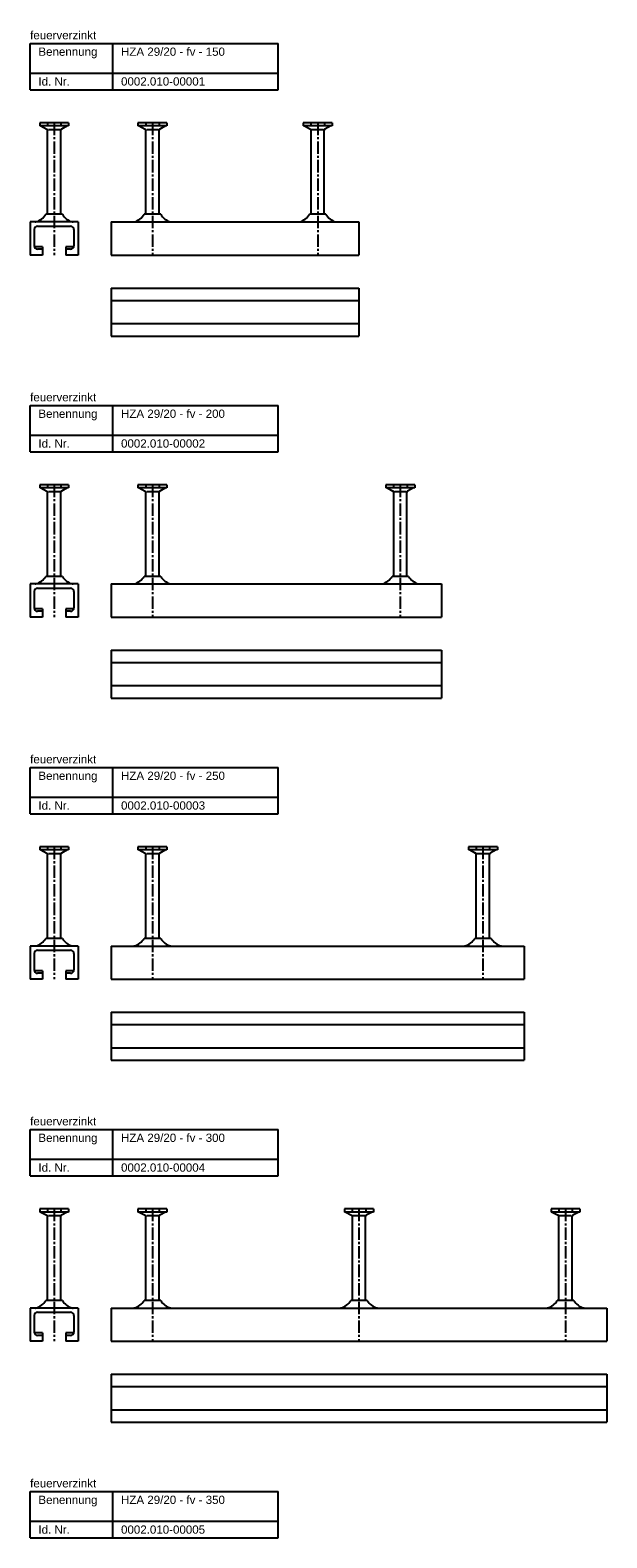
# Model space of a CAD drawing. Header units: millimetres. Extents: x -218 to 5901, y -4888 to 2743.
# Tile 25 of 25: x -218 to 131, y 1831 to 2743. Entities that reach past the tile are written whole.
import ezdxf

# ---------------------------------------------------------------- set-up
doc = ezdxf.new("R2010")
doc.units = ezdxf.units.MM
doc.header["$LTSCALE"] = 10
doc.linetypes.add('MITTE2', pattern=[1.125, 0.75, -0.125, 0.125, -0.125])
doc.layers.add('HALFEN', color=2, linetype='CONTINUOUS')
doc.styles.add('ARIAL50', font='arial.ttf', dxfattribs={"height": 5})

msp = doc.modelspace()

# ---------------------------------------------------------------- linework, layer by layer
at = {"layer": 'HALFEN'}
for p, q in [((-217.75, 2735.25), (-67.75, 2735.25)), ((-217.75, 2707.25), (-217.75, 2735.25)), ((-167.75, 2707.25), (-167.75, 2735.25)), ((-67.75, 2707.25), (-67.75, 2735.25)), ((-217.75, 2717.25), (-67.75, 2717.25)), ((-217.75, 2707.25), (-67.75, 2707.25)), ((-194.52, 2687.25), (-211.98, 2687.25)), ((-211.98, 2687.25), (-211.98, 2685.35)), ((-194.52, 2685.35), (-211.98, 2685.35)), ((-211.25, 2685.35), (-207.68, 2683.47)), ((-207.32, 2687.25), (-207.32, 2685.6)), ((-207.25, 2631.86), (-207.25, 2682.77)), ((-206.73, 2683.25), (-199.77, 2683.25)), ((-199.25, 2631.86), (-199.25, 2682.77)), ((-199.18, 2687.25), (-199.18, 2685.6)), ((-195.25, 2685.35), (-198.82, 2683.47)), ((-194.52, 2687.25), (-194.52, 2685.35)), ((-135.02, 2687.25), (-152.48, 2687.25)), ((-152.48, 2687.25), (-152.48, 2685.35)), ((-135.02, 2685.35), (-152.48, 2685.35)), ((-151.75, 2685.35), (-148.18, 2683.47)), ((-147.82, 2687.25), (-147.82, 2685.6)), ((-147.75, 2631.86), (-147.75, 2682.77)), ((-147.23, 2683.25), (-140.27, 2683.25)), ((-139.75, 2631.86), (-139.75, 2682.77)), ((-139.68, 2687.25), (-139.68, 2685.6)), ((-135.75, 2685.35), (-139.32, 2683.47)), ((-135.02, 2687.25), (-135.02, 2685.35)), ((-52.48, 2687.25), (-52.48, 2685.35)), ((-35.02, 2687.25), (-52.48, 2687.25)), ((-35.02, 2685.35), (-52.48, 2685.35)), ((-51.75, 2685.35), (-48.18, 2683.47)), ((-47.82, 2687.25), (-47.82, 2685.6)), ((-47.75, 2631.86), (-47.75, 2682.77)), ((-47.23, 2683.25), (-40.27, 2683.25)), ((-39.75, 2631.86), (-39.75, 2682.77)), ((-39.68, 2687.25), (-39.68, 2685.6)), ((-35.75, 2685.35), (-39.32, 2683.47)), ((-35.02, 2687.25), (-35.02, 2685.35)), ((-188.75, 2627.25), (-217.75, 2627.25)), ((-217.75, 2627.25), (-217.75, 2607.25)), ((-198.26, 2631.86), (-208.24, 2631.86)), ((-188.75, 2627.25), (-188.75, 2607.25)), ((-168.75, 2627.25), (-18.75, 2627.25)), ((-168.75, 2627.25), (-168.75, 2607.25)), ((-138.76, 2631.86), (-148.74, 2631.86)), ((-38.76, 2631.86), (-48.74, 2631.86)), ((-18.75, 2627.25), (-18.75, 2607.25)), ((-215.25, 2622.75), (-215.25, 2612.75)), ((-213.25, 2624.75), (-193.25, 2624.75)), ((-191.25, 2622.75), (-191.25, 2612.75)), ((-210.25, 2612.25), (-215.19, 2612.25)), ((-210.25, 2610.75), (-213.25, 2610.75)), ((-210.25, 2612.25), (-210.25, 2607.25)), ((-191.31, 2612.25), (-196.25, 2612.25)), ((-196.25, 2612.25), (-196.25, 2607.25)), ((-193.25, 2610.75), (-196.25, 2610.75)), ((-210.25, 2607.25), (-217.75, 2607.25)), ((-188.75, 2607.25), (-196.25, 2607.25)), ((-168.75, 2607.25), (-18.75, 2607.25)), ((-168.75, 2587.25), (-18.75, 2587.25)), ((-168.75, 2587.25), (-168.75, 2558.25)), ((-18.75, 2587.25), (-18.75, 2558.25)), ((-168.75, 2579.75), (-18.75, 2579.75)), ((-168.75, 2565.75), (-18.75, 2565.75)), ((-168.75, 2558.25), (-18.75, 2558.25)), ((-217.75, 2516.25), (-67.75, 2516.25)), ((-217.75, 2488.25), (-217.75, 2516.25)), ((-167.75, 2488.25), (-167.75, 2516.25)), ((-67.75, 2488.25), (-67.75, 2516.25)), ((-217.75, 2498.25), (-67.75, 2498.25)), ((-217.75, 2488.25), (-67.75, 2488.25)), ((-194.52, 2468.25), (-211.98, 2468.25)), ((-211.98, 2468.25), (-211.98, 2466.35)), ((-194.52, 2466.35), (-211.98, 2466.35)), ((-211.25, 2466.35), (-207.68, 2464.47)), ((-207.32, 2468.25), (-207.32, 2466.6)), ((-207.25, 2412.86), (-207.25, 2463.77)), ((-206.73, 2464.25), (-199.77, 2464.25)), ((-199.25, 2412.86), (-199.25, 2463.77)), ((-199.18, 2468.25), (-199.18, 2466.6)), ((-195.25, 2466.35), (-198.82, 2464.47)), ((-194.52, 2468.25), (-194.52, 2466.35)), ((-135.02, 2468.25), (-152.48, 2468.25)), ((-152.48, 2468.25), (-152.48, 2466.35)), ((-135.02, 2466.35), (-152.48, 2466.35)), ((-151.75, 2466.35), (-148.18, 2464.47)), ((-147.82, 2468.25), (-147.82, 2466.6)), ((-147.75, 2412.86), (-147.75, 2463.77)), ((-147.23, 2464.25), (-140.27, 2464.25)), ((-139.75, 2412.86), (-139.75, 2463.77)), ((-139.68, 2468.25), (-139.68, 2466.6)), ((-135.75, 2466.35), (-139.32, 2464.47)), ((-135.02, 2468.25), (-135.02, 2466.35)), ((14.98, 2468.25), (-2.48, 2468.25)), ((-2.48, 2468.25), (-2.48, 2466.35)), ((14.98, 2466.35), (-2.48, 2466.35)), ((-1.75, 2466.35), (1.82, 2464.47)), ((2.18, 2468.25), (2.18, 2466.6)), ((2.25, 2412.86), (2.25, 2463.77)), ((2.77, 2464.25), (9.73, 2464.25)), ((10.25, 2412.86), (10.25, 2463.77)), ((10.32, 2468.25), (10.32, 2466.6)), ((14.25, 2466.35), (10.68, 2464.47)), ((14.98, 2468.25), (14.98, 2466.35)), ((-188.75, 2408.25), (-217.75, 2408.25)), ((-217.75, 2408.25), (-217.75, 2388.25)), ((-198.26, 2412.86), (-208.24, 2412.86)), ((-188.75, 2408.25), (-188.75, 2388.25)), ((-168.75, 2408.25), (31.25, 2408.25)), ((-168.75, 2408.25), (-168.75, 2388.25)), ((-138.76, 2412.86), (-148.74, 2412.86)), ((11.24, 2412.86), (1.26, 2412.86)), ((31.25, 2408.25), (31.25, 2388.25)), ((-215.25, 2403.75), (-215.25, 2393.75)), ((-213.25, 2405.75), (-193.25, 2405.75)), ((-191.25, 2403.75), (-191.25, 2393.75)), ((-210.25, 2393.25), (-215.19, 2393.25)), ((-210.25, 2391.75), (-213.25, 2391.75)), ((-210.25, 2393.25), (-210.25, 2388.25)), ((-196.25, 2393.25), (-196.25, 2388.25)), ((-191.31, 2393.25), (-196.25, 2393.25)), ((-193.25, 2391.75), (-196.25, 2391.75)), ((-210.25, 2388.25), (-217.75, 2388.25)), ((-188.75, 2388.25), (-196.25, 2388.25)), ((-168.75, 2388.25), (31.25, 2388.25)), ((-168.75, 2368.25), (31.25, 2368.25)), ((-168.75, 2368.25), (-168.75, 2339.25)), ((31.25, 2368.25), (31.25, 2339.25)), ((-168.75, 2360.75), (31.25, 2360.75)), ((-168.75, 2346.75), (31.25, 2346.75)), ((-168.75, 2339.25), (31.25, 2339.25)), ((-217.75, 2297.25), (-67.75, 2297.25)), ((-217.75, 2269.25), (-217.75, 2297.25)), ((-167.75, 2269.25), (-167.75, 2297.25)), ((-67.75, 2269.25), (-67.75, 2297.25)), ((-217.75, 2279.25), (-67.75, 2279.25)), ((-217.75, 2269.25), (-67.75, 2269.25)), ((-194.52, 2249.25), (-211.98, 2249.25)), ((-211.98, 2249.25), (-211.98, 2247.35)), ((-194.52, 2247.35), (-211.98, 2247.35)), ((-211.25, 2247.35), (-207.68, 2245.47)), ((-207.32, 2249.25), (-207.32, 2247.6)), ((-207.25, 2193.86), (-207.25, 2244.77)), ((-206.73, 2245.25), (-199.77, 2245.25)), ((-199.25, 2193.86), (-199.25, 2244.77)), ((-199.18, 2249.25), (-199.18, 2247.6)), ((-195.25, 2247.35), (-198.82, 2245.47)), ((-194.52, 2249.25), (-194.52, 2247.35)), ((-135.02, 2249.25), (-152.48, 2249.25)), ((-152.48, 2249.25), (-152.48, 2247.35)), ((-135.02, 2247.35), (-152.48, 2247.35)), ((-151.75, 2247.35), (-148.18, 2245.47)), ((-147.82, 2249.25), (-147.82, 2247.6)), ((-147.75, 2193.86), (-147.75, 2244.77)), ((-147.23, 2245.25), (-140.27, 2245.25)), ((-139.75, 2193.86), (-139.75, 2244.77)), ((-139.68, 2249.25), (-139.68, 2247.6)), ((-135.75, 2247.35), (-139.32, 2245.47)), ((-135.02, 2249.25), (-135.02, 2247.35)), ((64.98, 2249.25), (47.52, 2249.25)), ((47.52, 2249.25), (47.52, 2247.35)), ((64.98, 2247.35), (47.52, 2247.35)), ((48.25, 2247.35), (51.82, 2245.47)), ((52.18, 2249.25), (52.18, 2247.6)), ((52.25, 2193.86), (52.25, 2244.77)), ((52.77, 2245.25), (59.73, 2245.25)), ((60.25, 2193.86), (60.25, 2244.77)), ((60.32, 2249.25), (60.32, 2247.6)), ((64.25, 2247.35), (60.68, 2245.47)), ((64.98, 2249.25), (64.98, 2247.35)), ((-188.75, 2189.25), (-217.75, 2189.25)), ((-217.75, 2189.25), (-217.75, 2169.25)), ((-198.26, 2193.86), (-208.24, 2193.86)), ((-188.75, 2189.25), (-188.75, 2169.25)), ((-168.75, 2189.25), (81.25, 2189.25)), ((-168.75, 2189.25), (-168.75, 2169.25)), ((-138.76, 2193.86), (-148.74, 2193.86)), ((61.24, 2193.86), (51.26, 2193.86)), ((81.25, 2189.25), (81.25, 2169.25)), ((-215.25, 2184.75), (-215.25, 2174.75)), ((-213.25, 2186.75), (-193.25, 2186.75)), ((-191.25, 2184.75), (-191.25, 2174.75)), ((-210.25, 2174.25), (-215.19, 2174.25)), ((-210.25, 2172.75), (-213.25, 2172.75)), ((-210.25, 2174.25), (-210.25, 2169.25)), ((-196.25, 2174.25), (-196.25, 2169.25)), ((-191.31, 2174.25), (-196.25, 2174.25)), ((-193.25, 2172.75), (-196.25, 2172.75)), ((-210.25, 2169.25), (-217.75, 2169.25)), ((-188.75, 2169.25), (-196.25, 2169.25)), ((-168.75, 2169.25), (81.25, 2169.25)), ((-168.75, 2149.25), (81.25, 2149.25)), ((-168.75, 2149.25), (-168.75, 2120.25)), ((81.25, 2149.25), (81.25, 2120.25)), ((-168.75, 2141.75), (81.25, 2141.75)), ((-168.75, 2127.75), (81.25, 2127.75)), ((-168.75, 2120.25), (81.25, 2120.25)), ((-217.75, 2078.25), (-67.75, 2078.25)), ((-217.75, 2050.25), (-217.75, 2078.25)), ((-167.75, 2050.25), (-167.75, 2078.25)), ((-67.75, 2050.25), (-67.75, 2078.25)), ((-217.75, 2060.25), (-67.75, 2060.25)), ((-217.75, 2050.25), (-67.75, 2050.25)), ((-194.52, 2030.25), (-211.98, 2030.25)), ((-211.98, 2030.25), (-211.98, 2028.35)), ((-194.52, 2028.35), (-211.98, 2028.35)), ((-211.25, 2028.35), (-207.68, 2026.47)), ((-207.32, 2030.25), (-207.32, 2028.6)), ((-207.25, 1974.86), (-207.25, 2025.77)), ((-206.73, 2026.25), (-199.77, 2026.25)), ((-199.25, 1974.86), (-199.25, 2025.77)), ((-199.18, 2030.25), (-199.18, 2028.6)), ((-195.25, 2028.35), (-198.82, 2026.47)), ((-194.52, 2030.25), (-194.52, 2028.35)), ((-135.02, 2030.25), (-152.48, 2030.25)), ((-152.48, 2030.25), (-152.48, 2028.35)), ((-135.02, 2028.35), (-152.48, 2028.35)), ((-151.75, 2028.35), (-148.18, 2026.47)), ((-147.82, 2030.25), (-147.82, 2028.6)), ((-147.75, 1974.86), (-147.75, 2025.77)), ((-147.23, 2026.25), (-140.27, 2026.25)), ((-139.75, 1974.86), (-139.75, 2025.77)), ((-139.68, 2030.25), (-139.68, 2028.6)), ((-135.75, 2028.35), (-139.32, 2026.47)), ((-135.02, 2030.25), (-135.02, 2028.35)), ((-10.02, 2030.25), (-27.48, 2030.25)), ((-27.48, 2030.25), (-27.48, 2028.35)), ((-10.02, 2028.35), (-27.48, 2028.35)), ((-26.75, 2028.35), (-23.18, 2026.47)), ((-22.82, 2030.25), (-22.82, 2028.6)), ((-22.75, 1974.86), (-22.75, 2025.77)), ((-22.23, 2026.25), (-15.27, 2026.25)), ((-14.75, 1974.86), (-14.75, 2025.77)), ((-14.68, 2030.25), (-14.68, 2028.6)), ((-10.75, 2028.35), (-14.32, 2026.47)), ((-10.02, 2030.25), (-10.02, 2028.35)), ((114.98, 2030.25), (97.52, 2030.25)), ((97.52, 2030.25), (97.52, 2028.35)), ((114.98, 2028.35), (97.52, 2028.35)), ((98.25, 2028.35), (101.82, 2026.47)), ((102.18, 2030.25), (102.18, 2028.6)), ((102.25, 1974.86), (102.25, 2025.77)), ((102.77, 2026.25), (109.73, 2026.25)), ((110.25, 1974.86), (110.25, 2025.77)), ((110.32, 2030.25), (110.32, 2028.6)), ((114.25, 2028.35), (110.68, 2026.47)), ((114.98, 2030.25), (114.98, 2028.35)), ((-188.75, 1970.25), (-217.75, 1970.25)), ((-217.75, 1970.25), (-217.75, 1950.25)), ((-198.26, 1974.86), (-208.24, 1974.86)), ((-188.75, 1970.25), (-188.75, 1950.25)), ((-168.75, 1970.25), (131.25, 1970.25)), ((-168.75, 1970.25), (-168.75, 1950.25)), ((-138.76, 1974.86), (-148.74, 1974.86)), ((-13.76, 1974.86), (-23.74, 1974.86)), ((111.24, 1974.86), (101.26, 1974.86)), ((131.25, 1970.25), (131.25, 1950.25)), ((-215.25, 1965.75), (-215.25, 1955.75)), ((-213.25, 1967.75), (-193.25, 1967.75)), ((-191.25, 1965.75), (-191.25, 1955.75)), ((-210.25, 1955.25), (-215.19, 1955.25)), ((-210.25, 1953.75), (-213.25, 1953.75)), ((-210.25, 1955.25), (-210.25, 1950.25)), ((-196.25, 1955.25), (-196.25, 1950.25)), ((-191.31, 1955.25), (-196.25, 1955.25)), ((-193.25, 1953.75), (-196.25, 1953.75)), ((-210.25, 1950.25), (-217.75, 1950.25)), ((-188.75, 1950.25), (-196.25, 1950.25)), ((-168.75, 1950.25), (131.25, 1950.25)), ((-168.75, 1930.25), (131.25, 1930.25)), ((-168.75, 1930.25), (-168.75, 1901.25)), ((131.25, 1930.25), (131.25, 1901.25)), ((-168.75, 1922.75), (131.25, 1922.75)), ((-168.75, 1908.75), (131.25, 1908.75)), ((-168.75, 1901.25), (131.25, 1901.25)), ((-217.75, 1859.25), (-67.75, 1859.25)), ((-217.75, 1831.25), (-217.75, 1859.25)), ((-167.75, 1831.25), (-167.75, 1859.25)), ((-67.75, 1831.25), (-67.75, 1859.25)), ((-217.75, 1841.25), (-67.75, 1841.25)), ((-217.75, 1831.25), (-67.75, 1831.25))]:
    msp.add_line(p, q, dxfattribs=at)
at = {"layer": 'HALFEN', "color": 1, "linetype": 'MITTE2'}
for p, q in [((-203.25, 2687.25), (-203.25, 2607.25)), ((-143.75, 2687.25), (-143.75, 2607.25)), ((-43.75, 2687.25), (-43.75, 2607.25)), ((-203.25, 2468.25), (-203.25, 2388.25)), ((-143.75, 2468.25), (-143.75, 2388.25)), ((6.25, 2468.25), (6.25, 2388.25)), ((-203.25, 2249.25), (-203.25, 2169.25)), ((-143.75, 2249.25), (-143.75, 2169.25)), ((56.25, 2249.25), (56.25, 2169.25)), ((-203.25, 2030.25), (-203.25, 1950.25)), ((-143.75, 2030.25), (-143.75, 1950.25)), ((-18.75, 2030.25), (-18.75, 1950.25)), ((106.25, 2030.25), (106.25, 1950.25))]:
    msp.add_line(p, q, dxfattribs=at)
at = {"layer": 'HALFEN'}
for centre, radius, start, end in [((-208.05, 2682.77), 0.8, 0, 62.30053), ((-198.45, 2682.77), 0.8, 117.69947, 180), ((-148.55, 2682.77), 0.8, 0, 62.30053), ((-138.95, 2682.77), 0.8, 117.69947, 180), ((-48.55, 2682.77), 0.8, 0, 62.30053), ((-38.95, 2682.77), 0.8, 117.69947, 180), ((-214.75, 2629.25), 2, 270, 285.11432), ((-216.84, 2636.97), 10, 285.11432, 329.26791), ((-189.66, 2636.97), 10, 210.73209, 254.88568), ((-191.75, 2629.25), 2, 254.88568, 270), ((-157.34, 2636.97), 10, 285.11432, 329.26791), ((-130.16, 2636.97), 10, 210.73209, 254.88568), ((-57.34, 2636.97), 10, 285.11432, 329.26791), ((-30.16, 2636.97), 10, 210.73209, 254.88568), ((-213.25, 2622.75), 2, 90, 180), ((-193.25, 2622.75), 2, 0, 90), ((-213.25, 2612.75), 2, 180, 270), ((-193.25, 2612.75), 2, 270, 0), ((-208.05, 2463.77), 0.8, 0, 62.30053), ((-198.45, 2463.77), 0.8, 117.69947, 180), ((-148.55, 2463.77), 0.8, 0, 62.30053), ((-138.95, 2463.77), 0.8, 117.69947, 180), ((1.45, 2463.77), 0.8, 0, 62.30053), ((11.05, 2463.77), 0.8, 117.69947, 180), ((-214.75, 2410.25), 2, 270, 285.11432), ((-216.84, 2417.97), 10, 285.11432, 329.26791), ((-189.66, 2417.97), 10, 210.73209, 254.88568), ((-191.75, 2410.25), 2, 254.88568, 270), ((-157.34, 2417.97), 10, 285.11432, 329.26791), ((-130.16, 2417.97), 10, 210.73209, 254.88568), ((-7.34, 2417.97), 10, 285.11432, 329.26791), ((19.84, 2417.97), 10, 210.73209, 254.88568), ((-213.25, 2403.75), 2, 90, 180), ((-193.25, 2403.75), 2, 0, 90), ((-213.25, 2393.75), 2, 180, 270), ((-193.25, 2393.75), 2, 270, 0), ((-208.05, 2244.77), 0.8, 0, 62.30053), ((-198.45, 2244.77), 0.8, 117.69947, 180), ((-148.55, 2244.77), 0.8, 0, 62.30053), ((-138.95, 2244.77), 0.8, 117.69947, 180), ((51.45, 2244.77), 0.8, 0, 62.30053), ((61.05, 2244.77), 0.8, 117.69947, 180), ((-214.75, 2191.25), 2, 270, 285.11432), ((-216.84, 2198.97), 10, 285.11432, 329.26791), ((-189.66, 2198.97), 10, 210.73209, 254.88568), ((-191.75, 2191.25), 2, 254.88568, 270), ((-157.34, 2198.97), 10, 285.11432, 329.26791), ((-130.16, 2198.97), 10, 210.73209, 254.88568), ((42.66, 2198.97), 10, 285.11432, 329.26791), ((69.84, 2198.97), 10, 210.73209, 254.88568), ((-213.25, 2184.75), 2, 90, 180), ((-193.25, 2184.75), 2, 0, 90), ((-213.25, 2174.75), 2, 180, 270), ((-193.25, 2174.75), 2, 270, 0), ((-208.05, 2025.77), 0.8, 0, 62.30053), ((-198.45, 2025.77), 0.8, 117.69947, 180), ((-148.55, 2025.77), 0.8, 0, 62.30053), ((-138.95, 2025.77), 0.8, 117.69947, 180), ((-23.55, 2025.77), 0.8, 0, 62.30053), ((-13.95, 2025.77), 0.8, 117.69947, 180), ((101.45, 2025.77), 0.8, 0, 62.30053), ((111.05, 2025.77), 0.8, 117.69947, 180), ((-214.75, 1972.25), 2, 270, 285.11432), ((-216.84, 1979.97), 10, 285.11432, 329.26791), ((-189.66, 1979.97), 10, 210.73209, 254.88568), ((-191.75, 1972.25), 2, 254.88568, 270), ((-157.34, 1979.97), 10, 285.11432, 329.26791), ((-130.16, 1979.97), 10, 210.73209, 254.88568), ((-32.34, 1979.97), 10, 285.11432, 329.26791), ((-5.16, 1979.97), 10, 210.73209, 254.88568), ((92.66, 1979.97), 10, 285.11432, 329.26791), ((119.84, 1979.97), 10, 210.73209, 254.88568), ((-213.25, 1965.75), 2, 90, 180), ((-193.25, 1965.75), 2, 0, 90), ((-213.25, 1955.75), 2, 180, 270), ((-193.25, 1955.75), 2, 270, 0)]:
    msp.add_arc(centre, radius, start, end, dxfattribs=at)

# ---------------------------------------------------------------- texts
at = {"layer": 'HALFEN', "style": 'ARIAL50'}
for s, p in [('feuerverzinkt', (-217.75, 2737.75)), ('Benennung', (-212.75, 2727.75)), ('HZA 29/20 - fv - 150', (-162.75, 2727.75)), ('Id. Nr.', (-212.75, 2709.75)), ('0002.010-00001', (-162.75, 2709.75)), ('feuerverzinkt', (-217.75, 2518.75)), ('Benennung', (-212.75, 2508.75)), ('HZA 29/20 - fv - 200', (-162.75, 2508.75)), ('Id. Nr.', (-212.75, 2490.75)), ('0002.010-00002', (-162.75, 2490.75)), ('feuerverzinkt', (-217.75, 2299.75)), ('Benennung', (-212.75, 2289.75)), ('HZA 29/20 - fv - 250', (-162.75, 2289.75)), ('Id. Nr.', (-212.75, 2271.75)), ('0002.010-00003', (-162.75, 2271.75)), ('feuerverzinkt', (-217.75, 2080.75)), ('Benennung', (-212.75, 2070.75)), ('HZA 29/20 - fv - 300', (-162.75, 2070.75)), ('Id. Nr.', (-212.75, 2052.75)), ('0002.010-00004', (-162.75, 2052.75)), ('feuerverzinkt', (-217.75, 1861.75)), ('Benennung', (-212.75, 1851.75)), ('HZA 29/20 - fv - 350', (-162.75, 1851.75)), ('Id. Nr.', (-212.75, 1833.75)), ('0002.010-00005', (-162.75, 1833.75))]:
    msp.add_text(s, height=5, dxfattribs=at).set_placement(p)

doc.saveas('drawing.dxf')
